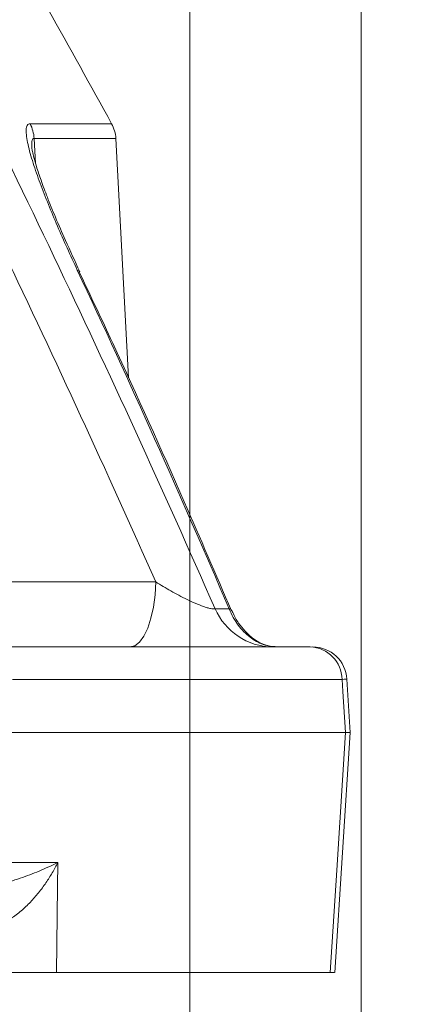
# Model space of a CAD drawing. Header units: millimetres. Extents: x 0 to 8410, y 0 to 5940.
# Tile 98 of 256: x 3652 to 3698, y 1379 to 1494. Entities that reach past the tile are written whole.
import ezdxf

# ---------------------------------------------------------------- set-up
doc = ezdxf.new("R2010")
doc.units = ezdxf.units.MM
doc.header["$LTSCALE"] = 10
doc.styles.add('SLDTEXTSTYLE0', font='TXT', dxfattribs={"width": 0.605})
doc.dimstyles.new('SLDDIMSTYLE0', dxfattribs={"dimtxt": 50, "dimasz": 50, "dimexe": 0, "dimexo": 0.0625, "dimgap": 12.5, "dimtad": 1, "dimtoh": 1, "dimdec": 1, "dimrnd": 1e-09, "dimzin": 12, "dimdsep": 46, "dimtxsty": 'SLDTEXTSTYLE0', "dimsah": 1, "dimcen": 0.09, "dimadec": 0, "dimazin": 0, "dimtfac": 1, "dimtofl": 0, "dimtmove": 0, "dimatfit": 3, "dimfxl": 0, "dimfrac": 2, "dimtolj": 1, "dimtzin": 12, "dimarcsym": 0})
doc.dimstyles.new('SLDDIMSTYLE2', dxfattribs={"dimtxt": 50, "dimasz": 50, "dimexe": 0, "dimexo": 0.0625, "dimgap": 12.5, "dimtad": 1, "dimtoh": 1, "dimdec": 1, "dimrnd": 1e-09, "dimzin": 12, "dimdsep": 46, "dimtxsty": 'SLDTEXTSTYLE0', "dimsah": 1, "dimcen": 0.09, "dimadec": 0, "dimazin": 0, "dimtfac": 1, "dimtofl": 0, "dimtmove": 0, "dimatfit": 3, "dimfxl": 0, "dimfrac": 2, "dimtolj": 1, "dimtzin": 12, "dimarcsym": 0})

# ---------------------------------------------------------------- blocks, each defined once
blk = doc.blocks.new('*D23')
at = {"color": 7, "linetype": 'Continuous', "lineweight": 0}
for p, q in [((3671.8, 2078.39), (3671.8, 1024.66)), ((3434.8, 1247.6), (3434.8, 1024.66)), ((3434.8, 1039.66), (3671.8, 1039.66)), ((3671.8, 1039.66), (4144.45, 1039.66))]:
    blk.add_line(p, q, dxfattribs=at)
for points in [[(3434.8, 1039.66), (3484.8, 1032.16), (3484.8, 1047.16)], [(3671.8, 1039.66), (3621.8, 1047.16), (3621.8, 1032.16)]]:
    blk.add_solid(points, dxfattribs=at)
at = {"color": 7, "linetype": 'Continuous', "lineweight": 0, "char_height": 50, "attachment_point": 1, "style": 'SLDTEXTSTYLE0'}
for s, insert in [(' (2x M8)', (3876.76, 1104.11)), ('237', (3762.19, 1104.11))]:
    blk.add_mtext(s, dxfattribs=dict(at, insert=insert))
blk = doc.blocks.new('*D24')
at = {"color": 7, "linetype": 'Continuous', "lineweight": 0}
for p, q in [((3691.8, 2378.39), (3691.8, 1122.08)), ((3671.8, 2078.39), (3671.8, 1122.08)), ((3671.8, 1137.08), (3571.8, 1137.08)), ((3671.8, 1137.08), (3691.8, 1137.08)), ((3691.8, 1137.08), (4112.05, 1137.08))]:
    blk.add_line(p, q, dxfattribs=at)
for points in [[(3671.8, 1137.08), (3621.8, 1144.58), (3621.8, 1129.58)], [(3691.8, 1137.08), (3741.8, 1129.58), (3741.8, 1144.58)]]:
    blk.add_solid(points, dxfattribs=at)
at = {"color": 7, "linetype": 'Continuous', "lineweight": 0, "char_height": 50, "attachment_point": 1, "style": 'SLDTEXTSTYLE0'}
for s, insert in [(' (2x M8)', (3844.36, 1201.53)), ('20', (3767.98, 1201.53))]:
    blk.add_mtext(s, dxfattribs=dict(at, insert=insert))
blk = doc.blocks.new('*D25')
at = {"color": 7, "linetype": 'Continuous', "lineweight": 0}
for p, q in [((3699.8, 2693.39), (3699.8, 1221.93)), ((3671.8, 2078.39), (3671.8, 1221.93)), ((3671.8, 1236.93), (3571.8, 1236.93)), ((3671.8, 1236.93), (3699.8, 1236.93)), ((3699.8, 1236.93), (4112.05, 1236.93))]:
    blk.add_line(p, q, dxfattribs=at)
for points in [[(3671.8, 1236.93), (3621.8, 1244.43), (3621.8, 1229.43)], [(3699.8, 1236.93), (3749.8, 1229.43), (3749.8, 1244.43)]]:
    blk.add_solid(points, dxfattribs=at)
at = {"color": 7, "linetype": 'Continuous', "lineweight": 0, "char_height": 50, "attachment_point": 1, "style": 'SLDTEXTSTYLE0'}
for s, insert in [(' (2x M8)', (3844.36, 1301.39)), ('28', (3767.98, 1301.39))]:
    blk.add_mtext(s, dxfattribs=dict(at, insert=insert))

msp = doc.modelspace()

# ---------------------------------------------------------------- linework, layer by layer
at = {"color": 8, "linetype": 'Continuous', "lineweight": 0}
for p, q in [((3653.160329, 1482.108176), (3662.681218, 1482.108176)), ((3653.628569, 1480.391681), (3653.805863, 1477.459595)), ((3663.169857, 1480.391681), (3653.628569, 1480.391681)), ((3634.981479, 1428.626076), (3667.833652, 1428.626076)), ((3674.756508, 1425.495025), (3676.396187, 1425.495025)), ((3689.570318, 1417.254109), (3651.098754, 1417.254109)), ((3648.97513, 1395.887757), (3656.40391, 1395.887757))]:
    msp.add_line(p, q, dxfattribs=at)
at = {"color": 7, "linetype": 'Continuous', "lineweight": 0}
for p, q in [((3664.63394, 1452.455394), (3663.169857, 1480.391681)), ((3647.953238, 1421.044763), (3685.865324, 1421.044763)), ((3690.508227, 1411.046121), (3690.114598, 1417.295594)), ((3649.504091, 1411.044765), (3689.963471, 1411.044765)), ((3688.744913, 1383.039977), (3690.505605, 1411.043573)), ((3656.226482, 1383.044765), (3688.188802, 1383.044765))]:
    msp.add_line(p, q, dxfattribs=at)
at = {"color": 8, "linetype": 'Continuous', "lineweight": 0, "flags": 128}
for points in [[(3658.967536, 1464.827799), (3658.869694, 1464.941293), (3658.676114, 1465.016753)], [(3664.819311, 1421.044763), (3665.388803, 1421.188437), (3665.937837, 1421.61429), (3666.446682, 1422.307026), (3666.897084, 1423.241768), (3667.272862, 1424.384944), (3667.560514, 1425.695487), (3667.749714, 1427.12633), (3667.833652, 1428.626076)], [(3689.963471, 1411.044765), (3689.660321, 1415.83281), (3689.570318, 1417.254109)], [(3688.188802, 1383.044765), (3688.947599, 1395.007752), (3689.963471, 1411.044765)], [(3656.40391, 1395.887757), (3656.364735, 1393.044764), (3656.226482, 1383.044765)]]:
    msp.add_lwpolyline(points, dxfattribs=at)
at = {"color": 7, "linetype": 'Continuous', "lineweight": 0}
for centre, radius, start, end in [((2347.978925, 759.918536), 1500, 28.780784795, 29.946529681), ((3659.175346, 1480.182339), 4, 3, 28.7807848), ((3676.381414, 1425.126755), 0.368567, 27.99739455, 87.70277128), ((3685.725238, 1417.201881), 3.845435, 0.77821077, 87.91230847), ((3686.155093, 1417.044795), 3.999968, 3.67315031, 90.00044565)]:
    msp.add_arc(centre, radius, start, end, dxfattribs=at)
at = {"color": 8, "linetype": 'Continuous', "lineweight": 0}
for centre, radius, start, end in [((3649.501809, 1480.188063), 4.13178, 2.82473984, 27.69197889), ((3681.563051, 1428.473374), 7.429642, 203.63281501, 269.04509146)]:
    msp.add_arc(centre, radius, start, end, dxfattribs=at)
for points, knots in [([(3635.933095, 1507.040757), (3642.802061, 1493.681841), (3649.473497, 1480.201701), (3662.416411, 1453.014483), (3668.686726, 1439.30999), (3674.756501, 1425.495023)], [0, 0, 0, 0, 0.5, 0.5, 1, 1, 1, 1]), ([(3658.676107, 1465.016753), (3657.86001, 1466.757454), (3657.082438, 1468.477099), (3655.989963, 1471.01654), (3655.638245, 1471.85628), (3654.965434, 1473.519192), (3654.644213, 1474.342434), (3654.042708, 1475.966759), (3653.764497, 1476.762134), (3653.400068, 1477.906095), (3653.286966, 1478.280935), (3653.084941, 1479.003449), (3652.99593, 1479.351133), (3652.848258, 1480.012123), (3652.789483, 1480.325562), (3652.71301, 1480.905836), (3652.696086, 1481.16868), (3652.718566, 1481.612134), (3652.759017, 1481.795118), (3652.870342, 1481.980174), (3652.915796, 1482.027588), (3653.024673, 1482.091662), (3653.088407, 1482.108178), (3653.160335, 1482.108178)], [0, 0, 0, 0, 0.25, 0.25, 0.375, 0.375, 0.5, 0.5, 0.625, 0.625, 0.6875, 0.6875, 0.75, 0.75, 0.8125, 0.8125, 0.875, 0.875, 0.9375, 0.9375, 0.96875, 0.96875, 1, 1, 1, 1]), ([(3653.628569, 1480.391681), (3653.603875, 1480.390432), (3653.497749, 1480.38506), (3653.411754, 1480.242555), (3653.340309, 1479.906463), (3653.361645, 1479.585306), (3653.377961, 1479.339719)], [0, 0, 0, 0, 0.1052139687, 0.4521844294, 0.5810875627, 1, 1, 1, 1]), ([(3667.833645, 1428.626077), (3668.402177, 1428.271452), (3668.990405, 1427.921981), (3669.90778, 1427.406871), (3670.220077, 1427.236452), (3670.847336, 1426.905492), (3671.163517, 1426.74421), (3671.802347, 1426.432281), (3672.127601, 1426.280457), (3672.767888, 1426.000725), (3673.087075, 1425.870955), (3673.540097, 1425.708485), (3673.687826, 1425.659411), (3673.964933, 1425.576993), (3674.095098, 1425.543305), (3674.455165, 1425.469498), (3674.642238, 1425.460691), (3674.756501, 1425.495023)], [0, 0, 0, 0, 0.25, 0.25, 0.375, 0.375, 0.5, 0.5, 0.625, 0.625, 0.75, 0.75, 0.8125, 0.8125, 0.875, 0.875, 1, 1, 1, 1]), ([(3681.997314, 1421.044765), (3681.458908, 1421.044765), (3680.914219, 1421.140491), (3680.118807, 1421.424412), (3679.856303, 1421.542492), (3679.33697, 1421.828137), (3679.079749, 1421.99645), (3678.585846, 1422.375772), (3678.347327, 1422.587622), (3677.888097, 1423.057711), (3677.665666, 1423.318379), (3677.04272, 1424.157395), (3676.68644, 1424.787247), (3676.396184, 1425.495023)], [0, 0, 0, 0, 0.25, 0.25, 0.375, 0.375, 0.5, 0.5, 0.625, 0.625, 0.75, 0.75, 1, 1, 1, 1]), ([(3646.972978, 1393.044765), (3647.486335, 1393.044765), (3647.973518, 1393.093403), (3648.920054, 1393.231628), (3649.376672, 1393.322905), (3650.693631, 1393.629549), (3651.514643, 1393.879815), (3653.058368, 1394.411815), (3653.784387, 1394.696322), (3654.813589, 1395.136038), (3655.145874, 1395.284591), (3655.790098, 1395.584405), (3656.103143, 1395.736233), (3656.403905, 1395.887757)], [0, 0, 0, 0, 0.125, 0.125, 0.25, 0.25, 0.5, 0.5, 0.75, 0.75, 0.875, 0.875, 1, 1, 1, 1]), ([(3648.075235, 1388.364287), (3648.57841, 1388.373759), (3649.070902, 1388.485008), (3649.793064, 1388.750879), (3650.028988, 1388.855857), (3650.483756, 1389.08703), (3650.703035, 1389.213231), (3651.341697, 1389.616706), (3651.742175, 1389.918488), (3652.506664, 1390.568466), (3652.865714, 1390.91306), (3653.539744, 1391.621624), (3653.856394, 1391.987295), (3654.456004, 1392.736558), (3654.739681, 1393.121377), (3655.272669, 1393.900505), (3655.521444, 1394.293848), (3655.986701, 1395.086555), (3656.203887, 1395.487378), (3656.403905, 1395.887757)], [0, 0, 0, 0, 0.125, 0.125, 0.1875, 0.1875, 0.25, 0.25, 0.375, 0.375, 0.5, 0.5, 0.625, 0.625, 0.75, 0.75, 0.875, 0.875, 1, 1, 1, 1])]:
    msp.add_open_spline(points, degree=3, knots=knots, dxfattribs=at)
for points in [[(3667.833645, 1428.626077), (3656.32, 1454.573677), (3644.099011, 1480.118835), (3631.164043, 1505.257775)], [(3676.396184, 1425.495023), (3670.710369, 1438.767639), (3664.80656, 1451.940737), (3658.676107, 1465.016753)]]:
    msp.add_open_spline(points, degree=3, dxfattribs=at)
at = {"color": 7, "linetype": 'Continuous', "lineweight": 0}
for points, knots in [([(3658.963646, 1464.834959), (3658.399445, 1466.056129), (3657.408495, 1468.200966), (3656.149819, 1471.103174), (3655.192591, 1473.454628), (3654.454106, 1475.436846), (3653.937409, 1476.986605), (3653.604467, 1478.123836), (3653.430039, 1478.838232), (3653.358605, 1479.27162), (3653.355821, 1479.319501), (3653.354641, 1479.339808)], [0, 0, 0, 0, 0.2204351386, 0.3871676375, 0.5322781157, 0.6620037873, 0.7745563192, 0.8535877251, 0.9159744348, 0.9643621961, 1, 1, 1, 1]), ([(3676.657375, 1425.264191), (3674.834959, 1429.50744), (3670.339821, 1439.973767), (3664.412895, 1453.148435), (3660.214003, 1462.037252), (3658.90884, 1464.800209)], [0, 0, 0, 0, 0.3196871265, 0.7885348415, 1, 1, 1, 1]), ([(3681.965347, 1421.072927), (3681.680261, 1421.080384), (3681.087547, 1421.095888), (3680.14001, 1421.437349), (3679.182532, 1422.001407), (3678.278117, 1422.794772), (3677.477533, 1423.829921), (3676.953545, 1424.672711), (3676.752373, 1425.220442), (3676.721986, 1425.303176)], [0, 0, 0, 0, 0.16506474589, 0.34318084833, 0.50210384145, 0.6708657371, 0.8173023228, 0.972403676, 1, 1, 1, 1]), ([(3690.094392, 1417.29419), (3690.111666, 1417.29378), (3690.256656, 1417.290344), (3689.89175, 1417.271079), (3689.570318, 1417.254109)], [0, 0, 0, 0, 0.1191389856, 1, 1, 1, 1]), ([(3690.487247, 1411.044765), (3690.50468, 1411.044765), (3690.650581, 1411.044765), (3690.285195, 1411.044765), (3689.963471, 1411.044765)], [0, 0, 0, 0, 0.11949209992, 1, 1, 1, 1]), ([(3656.226478, 1383.044765), (3655.937211, 1383.044765), (3655.615954, 1383.044765), (3655.088017, 1383.044765), (3654.904313, 1383.044765), (3654.52119, 1383.044765), (3654.320669, 1383.044765), (3653.704057, 1383.044765), (3653.273829, 1383.044765), (3652.600492, 1383.044765), (3652.37135, 1383.044765), (3651.903442, 1383.044765), (3651.664381, 1383.044765), (3650.947479, 1383.044765), (3650.465093, 1383.044765), (3649.491515, 1383.044765), (3648.996144, 1383.044765), (3648.03348, 1383.044765), (3647.562595, 1383.044765), (3646.641815, 1383.044765), (3646.191577, 1383.044765), (3645.764903, 1383.044765)], [0, 0, 0, 0, 0.125, 0.125, 0.1875, 0.1875, 0.25, 0.25, 0.375, 0.375, 0.4375, 0.4375, 0.5, 0.5, 0.625, 0.625, 0.75, 0.75, 0.875, 0.875, 1, 1, 1, 1]), ([(3688.669454, 1383.044765), (3688.699892, 1383.044765), (3688.788481, 1383.044765), (3688.426447, 1383.044765), (3688.188802, 1383.044765)], [0, 0, 0, 0, 0.3435853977, 1, 1, 1, 1])]:
    msp.add_open_spline(points, degree=3, knots=knots, dxfattribs=at)

# ---------------------------------------------------------------- dimensions: what is measured, and where the dimension line sits
for base, p1, p2, dimstyle, picture, middle in [((3699.804182, 1236.932073), (3671.804182, 2078.391658), (3699.804182, 2693.391658), 'SLDDIMSTYLE2', '*D25', (3932.075828, 1236.932073)), ((3691.804182, 1137.076705), (3671.804182, 2078.391658), (3691.804182, 2378.391658), 'SLDDIMSTYLE2', '*D24', (3932.075828, 1137.076705)), ((3671.804182, 1039.657536), (3434.804182, 1247.59818), (3671.804182, 2078.391658), 'SLDDIMSTYLE0', '*D23', (3945.382829, 1039.657536))]:
    dim = msp.add_linear_dim(base=base, p1=p1, p2=p2, text='<> (2x M8)', dimstyle=dimstyle, dxfattribs=at)
    dim.commit()
    dim.dimension.update_dxf_attribs({"geometry": picture, "text_midpoint": middle, "dimtype": 160})

doc.saveas('drawing.dxf')
